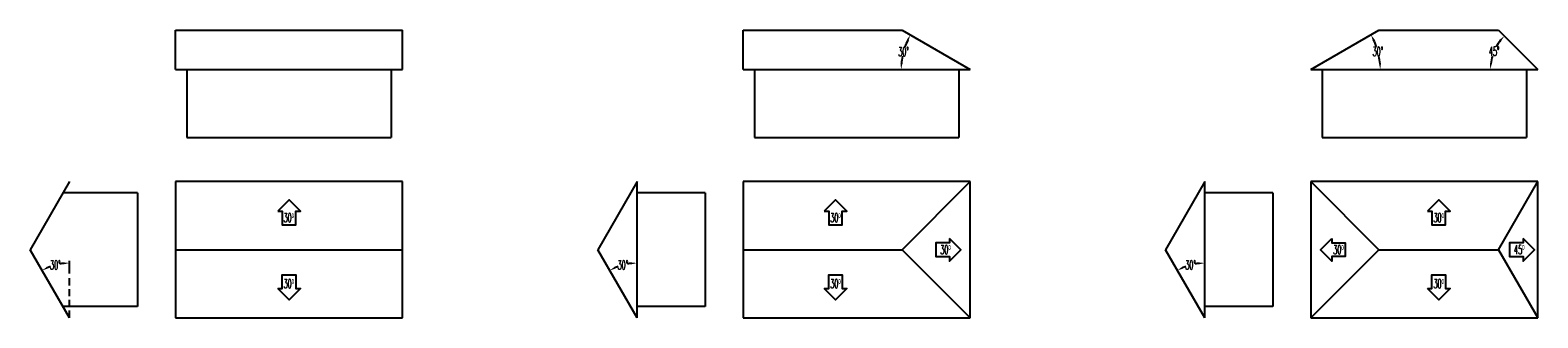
# Model space of a CAD drawing. Header units: millimetres. Extents: x -44 to 103, y -5 to 18.
# Tile 1 of 2: x -44 to 22, y 4 to 17. Entities that reach past the tile are written whole.
import ezdxf

# ---------------------------------------------------------------- set-up
doc = ezdxf.new("R2010")
doc.units = ezdxf.units.MM
doc.linetypes.add('LÍNEAS_OCULTAS', pattern=[9.525, 6.35, -3.175])
doc.layers.add('Aleros', color=7, linetype='LÍNEAS_OCULTAS')
doc.layers.add('Bordes', color=1, linetype='Continuous')
doc.styles.get("Standard").update_dxf_attribs({"font": 'romans.shx', "width": 0.5, "height": 0.4})
doc.dimstyles.get("Standard").update_dxf_attribs({"dimtxt": 0.18, "dimasz": 0.25, "dimexe": 0.1, "dimexo": 0.1, "dimgap": 0.005, "dimtad": 0, "dimtih": 1, "dimtoh": 1, "dimzin": 0, "dimdsep": 46, "dimtxsty": 'Standard', "dimcen": 0, "dimadec": 0, "dimazin": 0, "dimtfac": 1, "dimtofl": 0, "dimtmove": 2, "dimatfit": 3, "dimfxl": 1, "dimtolj": 1, "dimtzin": 0, "dimarcsym": 0})

# ---------------------------------------------------------------- blocks, each defined once
blk = doc.blocks.new('Flecha')
blk.add_lwpolyline([(-0.5, 0.5), (-0.5, 0.3), (-1.1, 0.3), (-1.1, -0.3), (-0.5, -0.3), (-0.5, -0.5), (0, 0), (-0.5, 0.5)])
blk = doc.blocks.new('*D2')
at = {"color": 0, "lineweight": -2, "transparency": 16777216}
blk.add_line((-42.239, 5.973), (-42.239, 6.529), dxfattribs=at)
for start, end in [(110.10885, 114.05914), (95.94086, 100.01077)]:
    blk.add_arc((-42.239, 4.016), 2.412, start, end, dxfattribs=at)
at = {"color": 0, "transparency": 16777216}
for points in [[(-43.204, 6.182), (-43.242, 6.256), (-43.445, 6.105)], [(-42.491, 6.457), (-42.487, 6.374), (-42.239, 6.429)]]:
    blk.add_solid(points, dxfattribs=at)
at = {"layer": 'Defpoints', "color": 0, "transparency": 16777216}
for p in [(-43.971, 7.016), (-42.658, 6.392), (-42.239, 5.873), (-42.239, 4.016), (-42.239, 4.016)]:
    blk.add_point(p, dxfattribs=at)
at = {"color": 0, "transparency": 16777216, "insert": (-42.864, 6.346), "char_height": 0.4, "attachment_point": 5}
blk.add_mtext('\\A1;30°', dxfattribs=at)
blk = doc.blocks.new('*D3')
at = {"color": 0, "lineweight": -2, "transparency": 16777216}
for start, end in [(110.10885, 114.05914), (95.94086, 100.01077)]:
    blk.add_arc((-17.239, 4.016), 2.412, start, end, dxfattribs=at)
at = {"color": 0, "transparency": 16777216}
for points in [[(-18.204, 6.182), (-18.242, 6.256), (-18.445, 6.105)], [(-17.491, 6.457), (-17.487, 6.374), (-17.239, 6.429)]]:
    blk.add_solid(points, dxfattribs=at)
at = {"layer": 'Defpoints', "color": 0, "transparency": 16777216}
for p in [(-17.239, 10.016), (-18.971, 7.016), (-17.658, 6.392), (-17.239, 4.016), (-17.239, 4.016)]:
    blk.add_point(p, dxfattribs=at)
at = {"color": 0, "transparency": 16777216, "insert": (-17.864, 6.346), "char_height": 0.4, "attachment_point": 5}
blk.add_mtext('\\A1;30°', dxfattribs=at)
blk = doc.blocks.new('*D4')
at = {"color": 0, "lineweight": -2, "transparency": 16777216}
for start, end in [(154.71079, 160.96053), (168.96442, 175.28921)]:
    blk.add_arc((-2.567, 14.952), 3.042, start, end, dxfattribs=at)
at = {"color": 0, "transparency": 16777216}
for points in [[(-5.354, 16.271), (-5.28, 16.232), (-5.201, 16.473)], [(-5.557, 15.2), (-5.64, 15.203), (-5.609, 14.952)]]:
    blk.add_solid(points, dxfattribs=at)
at = {"layer": 'Defpoints', "color": 0, "transparency": 16777216}
for p in [(-5.567, 16.684), (-5.425, 15.992), (-12.567, 14.952), (-2.567, 14.952), (-2.567, 14.952)]:
    blk.add_point(p, dxfattribs=at)
at = {"color": 0, "transparency": 16777216, "insert": (-5.505, 15.739), "char_height": 0.4, "attachment_point": 5}
blk.add_mtext('\\A1;30°', dxfattribs=at)
blk = doc.blocks.new('*D5')
at = {"color": 0, "lineweight": -2, "transparency": 16777216}
for start, end in [(110.10885, 114.05914), (95.94086, 100.01077)]:
    blk.add_arc((7.761, 4.016), 2.412, start, end, dxfattribs=at)
at = {"color": 0, "transparency": 16777216}
for points in [[(6.796, 6.182), (6.758, 6.256), (6.555, 6.105)], [(7.509, 6.457), (7.513, 6.374), (7.761, 6.429)]]:
    blk.add_solid(points, dxfattribs=at)
at = {"layer": 'Defpoints', "color": 0, "transparency": 16777216}
for p in [(7.761, 10.016), (6.029, 7.016), (7.342, 6.392), (7.761, 4.016), (7.761, 4.016)]:
    blk.add_point(p, dxfattribs=at)
at = {"color": 0, "transparency": 16777216, "insert": (7.136, 6.346), "char_height": 0.4, "attachment_point": 5}
blk.add_mtext('\\A1;30°', dxfattribs=at)
blk = doc.blocks.new('*D6')
at = {"color": 0, "lineweight": -2, "transparency": 16777216}
for start, end in [(141.86852, 151.25418), (163.4745, 173.13148)]:
    blk.add_arc((22.433, 14.952), 2.087, start, end, dxfattribs=at)
at = {"color": 0, "transparency": 16777216}
for points in [[(20.76, 16.268), (20.822, 16.213), (20.957, 16.427)], [(20.403, 15.199), (20.319, 15.204), (20.346, 14.952)]]:
    blk.add_solid(points, dxfattribs=at)
at = {"layer": 'Defpoints', "color": 0, "transparency": 16777216}
for p in [(20.701, 16.684), (20.626, 15.995), (12.433, 14.952), (22.433, 14.952), (22.433, 14.952)]:
    blk.add_point(p, dxfattribs=at)
at = {"color": 0, "transparency": 16777216, "insert": (20.505, 15.75), "char_height": 0.4, "attachment_point": 5}
blk.add_mtext('\\A1;45°', dxfattribs=at)
blk = doc.blocks.new('*D7')
at = {"color": 0, "lineweight": -2, "transparency": 16777216}
for start, end in [(19.01674, 25.31544), (4.68456, 11.05748)]:
    blk.add_arc((12.433, 14.952), 3.059, start, end, dxfattribs=at)
at = {"color": 0, "transparency": 16777216}
for points in [[(15.161, 16.24), (15.234, 16.279), (15.081, 16.481)], [(15.523, 15.203), (15.439, 15.2), (15.491, 14.952)]]:
    blk.add_solid(points, dxfattribs=at)
at = {"layer": 'Defpoints', "color": 0, "transparency": 16777216}
for p in [(15.433, 16.684), (15.445, 15.483), (12.433, 14.952), (12.433, 14.952), (22.433, 14.952)]:
    blk.add_point(p, dxfattribs=at)
at = {"color": 0, "transparency": 16777216, "insert": (15.387, 15.744), "char_height": 0.4, "attachment_point": 5}
blk.add_mtext('\\A1;30°', dxfattribs=at)

msp = doc.modelspace()

# ---------------------------------------------------------------- linework, layer by layer
for p, q in [((-37.067, 14.952), (-37.067, 11.952)), ((-28.067, 14.952), (-28.067, 11.952)), ((-12.067, 14.952), (-12.067, 11.952)), ((-3.067, 14.952), (-3.067, 11.952)), ((12.933, 14.952), (12.933, 11.952)), ((21.933, 14.952), (21.933, 11.952)), ((-37.067, 11.952), (-28.067, 11.952)), ((-12.067, 11.952), (-3.067, 11.952)), ((12.933, 11.952), (21.933, 11.952)), ((-39.239, 9.516), (-42.528, 9.516)), ((-39.239, 9.516), (-39.239, 4.516)), ((-14.239, 9.516), (-17.239, 9.516)), ((-14.239, 9.516), (-14.239, 4.516)), ((10.761, 9.516), (7.761, 9.516)), ((10.761, 9.516), (10.761, 4.516)), ((-39.239, 4.516), (-42.528, 4.516)), ((-14.239, 4.516), (-17.239, 4.516)), ((10.761, 4.516), (7.761, 4.516))]:
    msp.add_line(p, q)
at = {"layer": 'Aleros', "ltscale": 0.05}
msp.add_line((-42.239, 4.016), (-42.239, 5.873), dxfattribs=at)
at = {"layer": 'Bordes'}
for p, q in [((-37.567, 14.952), (-37.567, 16.684)), ((-37.567, 16.684), (-27.567, 16.684)), ((-27.567, 14.952), (-27.567, 16.684)), ((-12.567, 16.684), (-5.567, 16.684)), ((-12.567, 14.952), (-12.567, 16.684)), ((-5.567, 16.684), (-2.567, 14.952)), ((12.433, 14.952), (15.433, 16.684)), ((15.433, 16.684), (20.701, 16.684)), ((20.701, 16.684), (22.433, 14.952)), ((-37.567, 14.952), (-27.567, 14.952)), ((-12.567, 14.952), (-2.567, 14.952)), ((12.433, 14.952), (22.433, 14.952)), ((-42.239, 10.016), (-43.971, 7.016)), ((-27.567, 10.016), (-37.567, 10.016)), ((-37.567, 10.016), (-37.567, 4.016)), ((-27.567, 4.016), (-27.567, 10.016)), ((-17.239, 10.016), (-18.971, 7.016)), ((-17.239, 4.016), (-17.239, 10.016)), ((-2.567, 10.016), (-12.567, 10.016)), ((-12.567, 10.016), (-12.567, 4.016)), ((-5.567, 7.016), (-2.567, 10.016)), ((-2.567, 4.016), (-2.567, 10.016)), ((7.761, 10.016), (6.029, 7.016)), ((7.761, 4.016), (7.761, 10.016)), ((22.433, 10.016), (12.433, 10.016)), ((12.433, 10.016), (12.433, 4.016)), ((15.433, 7.016), (12.433, 10.016)), ((20.701, 7.016), (22.433, 10.016)), ((22.433, 4.016), (22.433, 10.016)), ((-42.239, 4.016), (-43.971, 7.016)), ((-37.567, 7.016), (-27.567, 7.016)), ((-17.239, 4.016), (-18.971, 7.016)), ((-12.567, 7.016), (-5.567, 7.016)), ((-5.567, 7.016), (-2.567, 4.016)), ((7.761, 4.016), (6.029, 7.016)), ((15.433, 7.016), (12.433, 4.016)), ((15.433, 7.016), (20.701, 7.016)), ((20.701, 7.016), (22.433, 4.016)), ((-37.567, 4.016), (-27.567, 4.016)), ((-12.567, 4.016), (-2.567, 4.016)), ((12.433, 4.016), (22.433, 4.016))]:
    msp.add_line(p, q, dxfattribs=at)

# ---------------------------------------------------------------- block references
at = {"rotation": 90}
for p in [(-32.567, 9.219), (-8.501, 9.219), (18.067, 9.219)]:
    msp.add_blockref('Flecha', p, dxfattribs=at)
for p in [(-2.987, 7.016), (22.289, 7.016)]:
    msp.add_blockref('Flecha', p)
at = {"xscale": -1}
msp.add_blockref('Flecha', (12.853, 7.016), dxfattribs=at)
at = {"xscale": -1, "rotation": 90}
for p in [(-32.567, 4.814), (-8.501, 4.814), (18.067, 4.814)]:
    msp.add_blockref('Flecha', p, dxfattribs=at)

# ---------------------------------------------------------------- texts
at = {"width": 0.5}
for s, p in [('30º', (-32.811, 8.224)), ('30º', (-8.735, 8.224)), ('30º', (17.832, 8.224)), ('30º', (-3.889, 6.822)), ('30º', (13.418, 6.822)), ('45º', (21.381, 6.822)), ('30º', (-32.811, 5.324)), ('30º', (-8.735, 5.324)), ('30º', (17.832, 5.324))]:
    msp.add_text(s, height=0.4, dxfattribs=at).set_placement(p)

# ---------------------------------------------------------------- dimensions: what is measured, and where the dimension line sits
for base, line1, line2, picture, middle in [((-5.425, 15.992), ((-12.567, 14.952), (-2.567, 14.952)), ((-5.567, 16.684), (-2.567, 14.952)), '*D4', (-5.505, 15.739)), ((20.626, 15.995), ((12.433, 14.952), (22.433, 14.952)), ((20.701, 16.684), (22.433, 14.952)), '*D6', (20.505, 15.75)), ((15.445, 15.483), ((12.433, 14.952), (22.433, 14.952)), ((12.433, 14.952), (15.433, 16.684)), '*D7', (15.387, 15.744)), ((-17.658, 6.392), ((-17.239, 4.016), (-17.239, 10.016)), ((-17.239, 4.016), (-18.971, 7.016)), '*D3', (-17.864, 6.346)), ((7.342, 6.392), ((7.761, 4.016), (7.761, 10.016)), ((7.761, 4.016), (6.029, 7.016)), '*D5', (7.136, 6.346)), ((-42.658, 6.392), ((-42.239, 4.016), (-42.239, 5.873)), ((-42.239, 4.016), (-43.971, 7.016)), '*D2', (-42.864, 6.346))]:
    dim = msp.add_angular_dim_2l(base=base, line1=line1, line2=line2, dimstyle='Standard')
    dim.commit()
    dim.dimension.update_dxf_attribs({"geometry": picture, "text_midpoint": middle})

doc.saveas('drawing.dxf')
